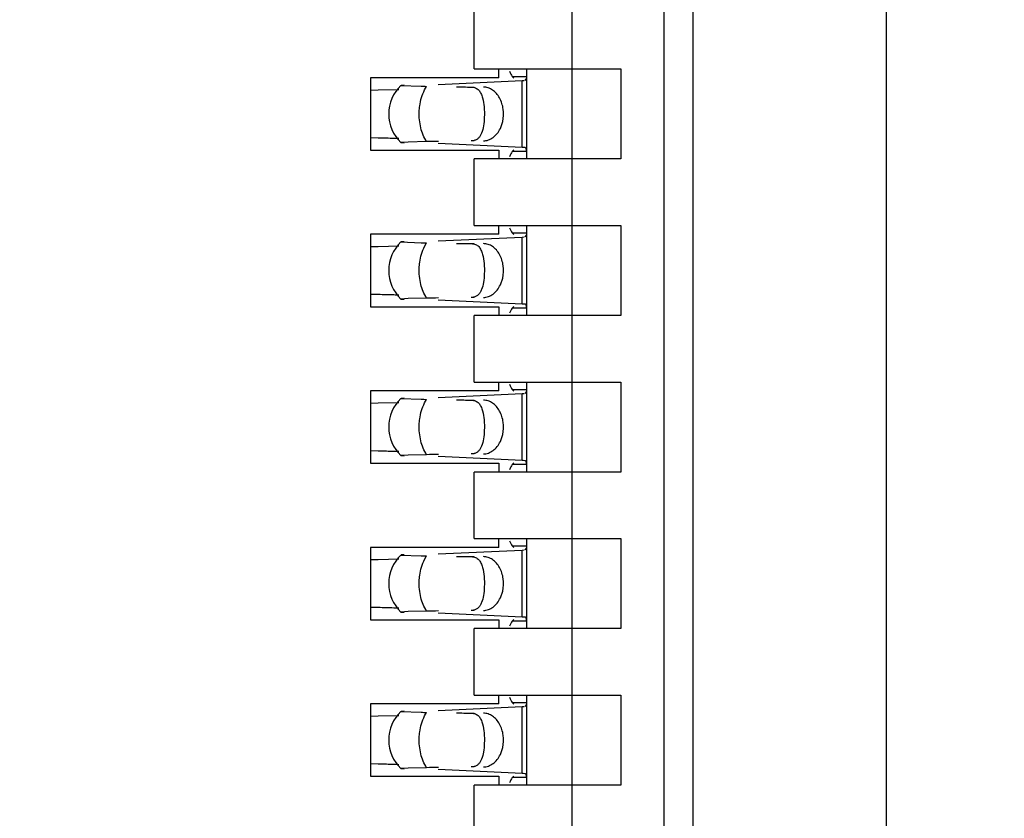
# Model space of a CAD drawing. Header units: inches. Extents: x 0 to 22, y 0 to 17.
# Tile 19 of 61: x 4.04 to 4.238, y 8.22 to 8.381. Entities that reach past the tile are written whole.
import ezdxf

# ---------------------------------------------------------------- set-up
doc = ezdxf.new("R2010")
doc.units = ezdxf.units.IN
doc.header["$LTSCALE"] = 1.21
doc.header["$MEASUREMENT"] = 0
doc.layers.get('0').update_dxf_attribs({"linetype": 'CONTINUOUS'})
doc.layers.add('DIMENSIONS', color=7, linetype='CONTINUOUS')
doc.styles.get("Standard").update_dxf_attribs({"font": 'txt', "width": 0.8})
doc.dimstyles.new('DIMSTYLE_1', dxfattribs={"dimtxt": 0.125, "dimasz": 0.18, "dimexe": 0.18, "dimexo": 0.0625, "dimgap": 0.09, "dimtad": 0, "dimtih": 1, "dimtoh": 1, "dimdec": 3, "dimzin": 4, "dimdsep": 46, "dimtxsty": 'STANDARD', "dimblk": '_FILLED', "dimblk1": '_FILLED', "dimblk2": '_FILLED', "dimcen": 0.09, "dimadec": 0, "dimazin": 0, "dimtp": 0.01, "dimtm": 0.01, "dimtfac": 1, "dimtdec": 3, "dimtofl": 0, "dimtmove": 0, "dimatfit": 3, "dimldrblk": '_FILLED', "dimfxl": 1, "dimtolj": 1, "dimtzin": 4, "dimarcsym": 0})

# ---------------------------------------------------------------- blocks, each defined once
blk = doc.blocks.new('*D16')
at = {"layer": 'DIMENSIONS', "color": 2, "linetype": 'CONTINUOUS'}
blk.add_line((4.337998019, 6.2692184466), (3.445098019, 6.2692184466), dxfattribs=at)
at = {"layer": 'DIMENSIONS', "color": 2, "linetype": 'CONTINUOUS', "insert": (3.382598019, 6.3317184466), "char_height": 0.125, "width": 1.525, "attachment_point": 3, "line_spacing_factor": 0.9}
blk.add_mtext('-4.822{\\Ftxt.shx;\\W1.000000;\\H0.125000; }[122.48]', dxfattribs=at)
blk = doc.blocks.new('_FILLED')
at = {"color": 0, "linetype": 'BYBLOCK'}
blk.add_solid([(0, 0), (-1, 0.1736111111), (-1, -0.1736111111)], dxfattribs=at)
blk = doc.blocks.new('*D17')
at = {"layer": 'DIMENSIONS', "color": 2, "linetype": 'CONTINUOUS'}
for p, q in [((3.7807905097, 6.1477749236), (3.6201636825, 5.9958963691)), ((4.326098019, 6.1477749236), (3.7807905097, 6.1477749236)), ((3.6201636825, 5.9958963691), (3.445098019, 5.9958963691))]:
    blk.add_line(p, q, dxfattribs=at)
at = {"layer": 'DIMENSIONS', "color": 2, "linetype": 'CONTINUOUS', "insert": (3.382598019, 6.0583963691), "char_height": 0.125, "width": 1.525, "attachment_point": 3, "line_spacing_factor": 0.9}
blk.add_mtext('-4.943{\\Ftxt.shx;\\W1.000000;\\H0.125000; }[125.56]', dxfattribs=at)

msp = doc.modelspace()

# ---------------------------------------------------------------- linework, layer by layer
at = {"color": 7, "linetype": 'CONTINUOUS'}
for p, q in [((4.2143854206, 10.282284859), (4.2143854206, 7.0781520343)), ((4.1755444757, 7.385423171), (4.1755444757, 10.2200688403)), ((4.1696389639, 10.1019586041), (4.1696389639, 7.5035334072)), ((4.1511350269, 10.0885727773), (4.1511350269, 7.516919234)), ((4.1314499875, 8.3708562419), (4.1314499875, 8.3842420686)), ((4.1314499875, 8.3708562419), (4.1609775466, 8.3708562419)), ((4.1364106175, 8.3690845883), (4.1364106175, 8.3708562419)), ((4.1420799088, 8.3527460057), (4.1420799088, 8.3708562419)), ((4.1609775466, 8.3708562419), (4.1609775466, 8.3527460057)), ((4.1105838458, 8.3690845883), (4.1105838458, 8.3545176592)), ((4.1364106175, 8.3690845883), (4.1105838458, 8.3690845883)), ((4.1242299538, 8.3677592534), (4.141113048, 8.3685433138)), ((4.1391347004, 8.3693628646), (4.1420799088, 8.3693628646)), ((4.1394246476, 8.3690357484), (4.1391347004, 8.3693628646)), ((4.1411130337, 8.3685437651), (4.1415281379, 8.3685656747)), ((4.1416927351, 8.3685746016), (4.1420382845, 8.3689782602)), ((4.1420382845, 8.3689782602), (4.1420799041, 8.3693509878)), ((4.1420799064, 8.3693525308), (4.1420789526, 8.3694211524)), ((4.1106000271, 8.3666145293), (4.1121165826, 8.3666466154)), ((4.1121165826, 8.3666466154), (4.1162747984, 8.3667568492)), ((4.1167300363, 8.3675381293), (4.1207671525, 8.3673848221)), ((4.1173599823, 8.3675906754), (4.1167799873, 8.3675516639)), ((4.1367262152, 8.358895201), (4.1372032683, 8.3602878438)), ((4.1121165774, 8.3569557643), (4.1106000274, 8.3569878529)), ((4.1181465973, 8.3561561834), (4.1167301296, 8.3560640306)), ((4.1218945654, 8.3562361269), (4.1181465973, 8.3561561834)), ((4.1313021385, 8.356429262), (4.1308702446, 8.3563877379)), ((4.1105838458, 8.3545176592), (4.1364106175, 8.3545176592)), ((4.1167301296, 8.3560640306), (4.1173600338, 8.3560115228)), ((4.141113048, 8.3550589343), (4.1242299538, 8.3558429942)), ((4.1364106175, 8.3545176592), (4.1364106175, 8.3527460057)), ((4.1391347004, 8.3542393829), (4.1394246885, 8.3545665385)), ((4.1420799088, 8.3542393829), (4.1391347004, 8.3542393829)), ((4.1416927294, 8.3550256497), (4.1413348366, 8.3550475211)), ((4.1419108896, 8.3548860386), (4.1416927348, 8.3550275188)), ((4.1420799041, 8.3542512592), (4.1419108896, 8.3548860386)), ((4.1420789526, 8.3541810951), (4.1420799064, 8.3542497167)), ((4.1609775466, 8.3527460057), (4.1314499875, 8.3527460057)), ((4.1314499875, 8.3393601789), (4.1314499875, 8.3527460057)), ((4.1314499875, 8.3393601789), (4.1609775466, 8.3393601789)), ((4.1364106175, 8.3375885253), (4.1364106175, 8.3393601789)), ((4.1420799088, 8.3212499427), (4.1420799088, 8.3393601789)), ((4.1609775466, 8.3393601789), (4.1609775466, 8.3212499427)), ((4.1364106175, 8.3375885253), (4.1105838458, 8.3375885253)), ((4.1105838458, 8.3375885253), (4.1105838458, 8.3230215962)), ((4.1242299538, 8.3362631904), (4.141113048, 8.3370472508)), ((4.1391347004, 8.3378668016), (4.1420799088, 8.3378668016)), ((4.1394246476, 8.3375396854), (4.1391347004, 8.3378668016)), ((4.1411130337, 8.3370477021), (4.1415281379, 8.3370696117)), ((4.1416927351, 8.3370785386), (4.1420382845, 8.3374821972)), ((4.1420382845, 8.3374821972), (4.1420799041, 8.3378549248)), ((4.1420799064, 8.3378564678), (4.1420789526, 8.3379250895)), ((4.1106000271, 8.3351184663), (4.1121165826, 8.3351505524)), ((4.1121165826, 8.3351505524), (4.1162747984, 8.3352607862)), ((4.1167300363, 8.3360420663), (4.1207671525, 8.3358887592)), ((4.1173599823, 8.3360946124), (4.1167799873, 8.3360556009)), ((4.1367262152, 8.327399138), (4.1372032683, 8.3287917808)), ((4.1121165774, 8.3254597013), (4.1106000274, 8.3254917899)), ((4.1181465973, 8.3246601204), (4.1167301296, 8.3245679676)), ((4.1167301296, 8.3245679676), (4.1173600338, 8.3245154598)), ((4.1218945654, 8.324740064), (4.1181465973, 8.3246601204)), ((4.1313021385, 8.3249331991), (4.1308702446, 8.3248916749)), ((4.1105838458, 8.3230215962), (4.1364106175, 8.3230215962)), ((4.141113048, 8.3235628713), (4.1242299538, 8.3243469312)), ((4.1364106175, 8.3230215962), (4.1364106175, 8.3212499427)), ((4.1391347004, 8.3227433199), (4.1394246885, 8.3230704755)), ((4.1420799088, 8.3227433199), (4.1391347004, 8.3227433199)), ((4.1416927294, 8.3235295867), (4.1413348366, 8.3235514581)), ((4.1419108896, 8.3233899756), (4.1416927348, 8.3235314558)), ((4.1420799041, 8.3227551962), (4.1419108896, 8.3233899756)), ((4.1420789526, 8.3226850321), (4.1420799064, 8.3227536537)), ((4.1609775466, 8.3212499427), (4.1314499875, 8.3212499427)), ((4.1314499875, 8.3078641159), (4.1314499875, 8.3212499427)), ((4.1314499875, 8.3078641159), (4.1609775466, 8.3078641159)), ((4.1364106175, 8.3060924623), (4.1364106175, 8.3078641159)), ((4.1420799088, 8.2897538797), (4.1420799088, 8.3078641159)), ((4.1609775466, 8.3078641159), (4.1609775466, 8.2897538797)), ((4.1364106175, 8.3060924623), (4.1105838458, 8.3060924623)), ((4.1105838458, 8.3060924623), (4.1105838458, 8.2915255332)), ((4.1173599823, 8.3045985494), (4.1167799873, 8.3045595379)), ((4.1242299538, 8.3047671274), (4.141113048, 8.3055511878)), ((4.1391347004, 8.3063707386), (4.1420799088, 8.3063707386)), ((4.1394246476, 8.3060436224), (4.1391347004, 8.3063707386)), ((4.1411130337, 8.3055516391), (4.1415281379, 8.3055735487)), ((4.1416927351, 8.3055824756), (4.1420382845, 8.3059861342)), ((4.1420382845, 8.3059861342), (4.1420799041, 8.3063588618)), ((4.1420799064, 8.3063604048), (4.1420789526, 8.3064290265)), ((4.1106000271, 8.3036224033), (4.1121165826, 8.3036544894)), ((4.1121165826, 8.3036544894), (4.1162747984, 8.3037647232)), ((4.1167300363, 8.3045460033), (4.1207671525, 8.3043926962)), ((4.1367262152, 8.295903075), (4.1372032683, 8.2972957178)), ((4.1121165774, 8.2939636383), (4.1106000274, 8.2939957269)), ((4.1181465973, 8.2931640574), (4.1167301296, 8.2930719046)), ((4.1167301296, 8.2930719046), (4.1173600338, 8.2930193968)), ((4.1218945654, 8.293244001), (4.1181465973, 8.2931640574)), ((4.141113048, 8.2920668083), (4.1242299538, 8.2928508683)), ((4.1313021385, 8.2934371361), (4.1308702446, 8.293395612)), ((4.1105838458, 8.2915255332), (4.1364106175, 8.2915255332)), ((4.1364106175, 8.2915255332), (4.1364106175, 8.2897538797)), ((4.1391347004, 8.2912472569), (4.1394246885, 8.2915744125)), ((4.1420799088, 8.2912472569), (4.1391347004, 8.2912472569)), ((4.1416927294, 8.2920335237), (4.1413348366, 8.2920553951)), ((4.1419108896, 8.2918939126), (4.1416927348, 8.2920353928)), ((4.1420799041, 8.2912591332), (4.1419108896, 8.2918939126)), ((4.1420789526, 8.2911889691), (4.1420799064, 8.2912575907)), ((4.1609775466, 8.2897538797), (4.1314499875, 8.2897538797)), ((4.1314499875, 8.2763680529), (4.1314499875, 8.2897538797)), ((4.1314499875, 8.2763680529), (4.1609775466, 8.2763680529)), ((4.1364106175, 8.2745963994), (4.1364106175, 8.2763680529)), ((4.1391347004, 8.2748746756), (4.1420799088, 8.2748746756)), ((4.1394246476, 8.2745475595), (4.1391347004, 8.2748746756)), ((4.1420382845, 8.2744900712), (4.1420799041, 8.2748627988)), ((4.1420799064, 8.2748643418), (4.1420789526, 8.2749329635)), ((4.1420799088, 8.2582578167), (4.1420799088, 8.2763680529)), ((4.1609775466, 8.2763680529), (4.1609775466, 8.2582578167)), ((4.1364106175, 8.2745963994), (4.1105838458, 8.2745963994)), ((4.1105838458, 8.2745963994), (4.1105838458, 8.2600294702)), ((4.1167300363, 8.2730499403), (4.1207671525, 8.2728966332)), ((4.1173599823, 8.2731024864), (4.1167799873, 8.273063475)), ((4.1242299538, 8.2732710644), (4.141113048, 8.2740551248)), ((4.1411130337, 8.2740555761), (4.1415281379, 8.2740774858)), ((4.1416927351, 8.2740864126), (4.1420382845, 8.2744900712)), ((4.1106000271, 8.2721263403), (4.1121165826, 8.2721584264)), ((4.1121165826, 8.2721584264), (4.1162747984, 8.2722686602)), ((4.1367262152, 8.264407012), (4.1372032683, 8.2657996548)), ((4.1121165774, 8.2624675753), (4.1106000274, 8.2624996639)), ((4.1181465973, 8.2616679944), (4.1167301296, 8.2615758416)), ((4.1167301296, 8.2615758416), (4.1173600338, 8.2615233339)), ((4.1218945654, 8.261747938), (4.1181465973, 8.2616679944)), ((4.141113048, 8.2605707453), (4.1242299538, 8.2613548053)), ((4.1313021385, 8.2619410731), (4.1308702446, 8.261899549)), ((4.1105838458, 8.2600294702), (4.1364106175, 8.2600294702)), ((4.1364106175, 8.2600294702), (4.1364106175, 8.2582578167)), ((4.1391347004, 8.2597511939), (4.1394246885, 8.2600783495)), ((4.1420799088, 8.2597511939), (4.1391347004, 8.2597511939)), ((4.1416927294, 8.2605374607), (4.1413348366, 8.2605593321)), ((4.1419108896, 8.2603978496), (4.1416927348, 8.2605393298)), ((4.1420799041, 8.2597630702), (4.1419108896, 8.2603978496)), ((4.1420789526, 8.2596929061), (4.1420799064, 8.2597615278)), ((4.1609775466, 8.2582578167), (4.1314499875, 8.2582578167)), ((4.1314499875, 8.2448719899), (4.1314499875, 8.2582578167)), ((4.1314499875, 8.2448719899), (4.1609775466, 8.2448719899)), ((4.1364106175, 8.2431003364), (4.1364106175, 8.2448719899)), ((4.1391347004, 8.2433786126), (4.1420799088, 8.2433786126)), ((4.1394246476, 8.2430514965), (4.1391347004, 8.2433786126)), ((4.1420382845, 8.2429940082), (4.1420799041, 8.2433667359)), ((4.1420799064, 8.2433682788), (4.1420789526, 8.2434369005)), ((4.1420799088, 8.2267617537), (4.1420799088, 8.2448719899)), ((4.1609775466, 8.2448719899), (4.1609775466, 8.2267617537)), ((4.1364106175, 8.2431003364), (4.1105838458, 8.2431003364)), ((4.1105838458, 8.2431003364), (4.1105838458, 8.2285334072)), ((4.1167300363, 8.2415538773), (4.1207671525, 8.2414005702)), ((4.1173599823, 8.2416064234), (4.1167799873, 8.241567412)), ((4.1242299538, 8.2417750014), (4.141113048, 8.2425590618)), ((4.1411130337, 8.2425595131), (4.1415281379, 8.2425814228)), ((4.1416927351, 8.2425903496), (4.1420382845, 8.2429940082)), ((4.1106000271, 8.2406302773), (4.1121165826, 8.2406623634)), ((4.1121165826, 8.2406623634), (4.1162747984, 8.2407725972)), ((4.1367262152, 8.232910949), (4.1372032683, 8.2343035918)), ((4.1121165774, 8.2309715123), (4.1106000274, 8.2310036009)), ((4.1181465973, 8.2301719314), (4.1167301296, 8.2300797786)), ((4.1167301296, 8.2300797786), (4.1173600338, 8.2300272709)), ((4.1218945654, 8.230251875), (4.1181465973, 8.2301719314)), ((4.141113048, 8.2290746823), (4.1242299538, 8.2298587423)), ((4.1313021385, 8.2304450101), (4.1308702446, 8.230403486)), ((4.1105838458, 8.2285334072), (4.1364106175, 8.2285334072)), ((4.1364106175, 8.2285334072), (4.1364106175, 8.2267617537)), ((4.1391347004, 8.228255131), (4.1394246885, 8.2285822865)), ((4.1420799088, 8.228255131), (4.1391347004, 8.228255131)), ((4.1416927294, 8.2290413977), (4.1413348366, 8.2290632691)), ((4.1419108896, 8.2289017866), (4.1416927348, 8.2290432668)), ((4.1420799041, 8.2282670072), (4.1419108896, 8.2289017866)), ((4.1420789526, 8.2281968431), (4.1420799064, 8.2282654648)), ((4.1609775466, 8.2267617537), (4.1314499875, 8.2267617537)), ((4.1314499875, 8.2133759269), (4.1314499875, 8.2267617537))]:
    msp.add_line(p, q, dxfattribs=at)
at = {"color": 9, "linetype": 'CONTINUOUS'}
for p, q in [((4.141113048, 8.3550589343), (4.141113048, 8.3685433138)), ((4.1214830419, 8.3666545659), (4.1218945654, 8.3673661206)), ((4.1308702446, 8.3672145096), (4.1314499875, 8.3672145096)), ((4.1314499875, 8.3563877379), (4.1308702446, 8.3563877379)), ((4.141113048, 8.3235628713), (4.141113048, 8.3370472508)), ((4.1214830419, 8.3351585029), (4.1218945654, 8.3358700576)), ((4.1308702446, 8.3357184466), (4.1314499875, 8.3357184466)), ((4.1314499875, 8.3248916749), (4.1308702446, 8.3248916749)), ((4.141113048, 8.2920668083), (4.141113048, 8.3055511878)), ((4.1214830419, 8.3036624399), (4.1218945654, 8.3043739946)), ((4.1308702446, 8.3042223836), (4.1314499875, 8.3042223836)), ((4.1314499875, 8.293395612), (4.1308702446, 8.293395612)), ((4.1214830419, 8.2721663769), (4.1218945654, 8.2728779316)), ((4.141113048, 8.2605707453), (4.141113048, 8.2740551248)), ((4.1308702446, 8.2727263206), (4.1314499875, 8.2727263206)), ((4.1314499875, 8.261899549), (4.1308702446, 8.261899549)), ((4.1214830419, 8.2406703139), (4.1218945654, 8.2413818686)), ((4.1308702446, 8.2412302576), (4.1314499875, 8.2412302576)), ((4.141113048, 8.2290746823), (4.141113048, 8.2425590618)), ((4.1314499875, 8.230403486), (4.1308702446, 8.230403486))]:
    msp.add_line(p, q, dxfattribs=at)
at = {"color": 7, "linetype": 'CONTINUOUS'}
for centre, radius, start, end in [((4.1221232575, 8.3618011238), 0.0078740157, 133.2313990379, 226.7695386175), ((4.1284767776, 8.7981631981), 0.4308473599, 268.9746889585, 269.1246374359), ((4.099578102, 7.7880175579), 0.5690763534, 88.5671778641, 88.7374983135), ((4.1053529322, 8.0153195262), 0.3417010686, 88.3363875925, 88.5821634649), ((4.1076566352, 8.095662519), 0.2613250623, 88.110127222, 88.3298669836), ((4.1395348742, 8.3208750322), 0.0342198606, 86.9848544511, 87.3566322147), ((4.1221232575, 8.3303050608), 0.0078740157, 133.2313990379, 226.7695386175), ((4.1284767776, 8.7666671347), 0.4308473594, 268.9746889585, 269.1246374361), ((4.099578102, 7.7565214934), 0.569076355, 88.5671778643, 88.7374983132), ((4.1053529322, 7.9838234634), 0.3417010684, 88.3363875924, 88.582163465), ((4.1076566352, 8.064166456), 0.2613250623, 88.110127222, 88.3298669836), ((4.1395348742, 8.2893789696), 0.0342198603, 86.9848544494, 87.3566322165), ((4.1221232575, 8.2988089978), 0.0078740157, 133.2313990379, 226.7695386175), ((4.1284767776, 8.7351710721), 0.4308473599, 268.9746889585, 269.1246374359), ((4.099578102, 7.7250254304), 0.569076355, 88.5671778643, 88.7374983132), ((4.1053529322, 7.9523274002), 0.3417010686, 88.3363875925, 88.5821634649), ((4.1076566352, 8.032670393), 0.2613250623, 88.110127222, 88.3298669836), ((4.1395348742, 8.2578829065), 0.0342198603, 86.9848544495, 87.3566322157), ((4.1221232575, 8.2673129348), 0.0078740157, 133.2313990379, 226.7695386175), ((4.1284767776, 8.7036750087), 0.4308473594, 268.9746889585, 269.1246374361), ((4.099578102, 7.6935293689), 0.5690763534, 88.5671778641, 88.7374983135), ((4.1053529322, 7.9208313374), 0.3417010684, 88.3363875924, 88.582163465), ((4.1076566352, 8.0011743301), 0.2613250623, 88.110127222, 88.3298669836), ((4.1395348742, 8.2263868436), 0.0342198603, 86.9848544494, 87.3566322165), ((4.1221232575, 8.2358168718), 0.0078740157, 133.2313990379, 226.7695386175), ((4.1284767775, 8.6721789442), 0.4308473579, 268.9746889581, 269.1246374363), ((4.099578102, 7.6620333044), 0.5690763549, 88.5671778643, 88.7374983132), ((4.1053529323, 7.8893352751), 0.3417010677, 88.3363875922, 88.5821634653), ((4.1076566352, 7.9696782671), 0.2613250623, 88.110127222, 88.3298669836), ((4.1395348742, 8.1948907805), 0.0342198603, 86.9848544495, 87.3566322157)]:
    msp.add_arc(centre, radius, start, end, dxfattribs=at)
for centre, major_axis, ratio, start_param, end_param in [((4.140272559, 8.380384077), (0, 0.0118110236), 0.2679491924, -3.706593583, -3.5093685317), ((4.4585299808, 8.3618011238), (0.4711895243, -0.0078735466), 0.0001824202, -2.3486536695, -2.3397535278), ((4.4585299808, 8.3618011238), (0.4711895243, 0.0078735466), 0.0001824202, 2.359501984, 2.366612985), ((4.140272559, 8.3432181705), (-0, 0.0118110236), 0.2679491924, 0.3677758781, 0.564998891), ((4.140272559, 8.348888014), (0, 0.0118110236), 0.2679491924, -3.706593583, -3.5093685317), ((4.4585299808, 8.3303050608), (0.4711895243, -0.0078735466), 0.0001824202, -2.3486536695, -2.3397535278), ((4.4585299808, 8.3303050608), (0.4711895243, 0.0078735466), 0.0001824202, 2.359501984, 2.366612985), ((4.140272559, 8.3117221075), (0, 0.0118110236), 0.2679491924, 0.3677758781, 0.564998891), ((4.140272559, 8.317391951), (0, 0.0118110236), 0.2679491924, -3.706593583, -3.5093685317), ((4.4585299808, 8.2988089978), (0.4711895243, -0.0078735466), 0.0001824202, -2.3486536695, -2.3397535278), ((4.4585299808, 8.2988089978), (0.4711895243, 0.0078735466), 0.0001824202, 2.359501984, 2.366612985), ((4.140272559, 8.2802260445), (0, 0.0118110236), 0.2679491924, 0.3677758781, 0.564998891), ((4.140272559, 8.285895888), (-0, 0.0118110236), 0.2679491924, -3.706593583, -3.5093685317), ((4.4585299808, 8.2673129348), (0.4711895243, -0.0078735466), 0.0001824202, -2.3486536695, -2.3397535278), ((4.4585299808, 8.2673129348), (0.4711895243, 0.0078735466), 0.0001824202, 2.359501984, 2.366612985), ((4.140272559, 8.2487299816), (0, 0.0118110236), 0.2679491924, 0.3677758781, 0.564998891), ((4.140272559, 8.254399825), (0, 0.0118110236), 0.2679491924, -3.706593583, -3.5093685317), ((4.4585299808, 8.2358168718), (0.4711895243, -0.0078735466), 0.0001824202, -2.3486536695, -2.3397535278), ((4.4585299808, 8.2358168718), (0.4711895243, 0.0078735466), 0.0001824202, 2.359501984, 2.366612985), ((4.140272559, 8.2172339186), (0, 0.0118110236), 0.2679491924, 0.3677758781, 0.564998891)]:
    msp.add_ellipse(centre, major_axis=major_axis, ratio=ratio, start_param=start_param, end_param=end_param, dxfattribs=at)
at = {"color": 9, "linetype": 'CONTINUOUS'}
for points, knots in [([(4.120398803, 8.362276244), (4.1204143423, 8.3626696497), (4.1205477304, 8.3641730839), (4.1209747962, 8.3656609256), (4.1214830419, 8.3666545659)], [0, 0, 0, 0, 0.260772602, 1, 1, 1, 1]), ([(4.1218945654, 8.3562361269), (4.1213458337, 8.3570767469), (4.1205529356, 8.3590674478), (4.1203556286, 8.3611832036), (4.120398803, 8.362276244)], [0, 0, 0, 0, 0.4785423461, 1, 1, 1, 1]), ([(4.120398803, 8.330780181), (4.1204143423, 8.3311735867), (4.1205477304, 8.3326770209), (4.1209747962, 8.3341648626), (4.1214830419, 8.3351585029)], [0, 0, 0, 0, 0.260772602, 1, 1, 1, 1]), ([(4.1218945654, 8.324740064), (4.1213458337, 8.3255806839), (4.1205529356, 8.3275713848), (4.1203556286, 8.3296871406), (4.120398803, 8.330780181)], [0, 0, 0, 0, 0.4785423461, 1, 1, 1, 1]), ([(4.120398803, 8.299284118), (4.1204143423, 8.2996775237), (4.1205477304, 8.3011809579), (4.1209747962, 8.3026687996), (4.1214830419, 8.3036624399)], [0, 0, 0, 0, 0.260772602, 1, 1, 1, 1]), ([(4.1218945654, 8.293244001), (4.1213458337, 8.2940846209), (4.1205529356, 8.2960753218), (4.1203556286, 8.2981910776), (4.120398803, 8.299284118)], [0, 0, 0, 0, 0.4785423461, 1, 1, 1, 1]), ([(4.120398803, 8.267788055), (4.1204143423, 8.2681814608), (4.1205477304, 8.2696848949), (4.1209747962, 8.2711727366), (4.1214830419, 8.2721663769)], [0, 0, 0, 0, 0.260772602, 1, 1, 1, 1]), ([(4.1218945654, 8.261747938), (4.1213458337, 8.2625885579), (4.1205529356, 8.2645792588), (4.1203556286, 8.2666950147), (4.120398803, 8.267788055)], [0, 0, 0, 0, 0.4785423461, 1, 1, 1, 1]), ([(4.120398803, 8.236291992), (4.1204143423, 8.2366853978), (4.1205477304, 8.2381888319), (4.1209747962, 8.2396766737), (4.1214830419, 8.2406703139)], [0, 0, 0, 0, 0.260772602, 1, 1, 1, 1]), ([(4.1218945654, 8.230251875), (4.1213458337, 8.2310924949), (4.1205529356, 8.2330831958), (4.1203556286, 8.2351989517), (4.120398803, 8.236291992)], [0, 0, 0, 0, 0.4785423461, 1, 1, 1, 1])]:
    msp.add_open_spline(points, degree=3, knots=knots, dxfattribs=at)
at = {"color": 7, "linetype": 'CONTINUOUS'}
for points, knots in [([(4.1308702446, 8.3672145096), (4.1311634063, 8.3672095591), (4.1315965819, 8.3671374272), (4.1320848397, 8.3668677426), (4.1324885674, 8.3665148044), (4.1328773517, 8.3659010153), (4.1330664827, 8.3653446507), (4.1331482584, 8.3650425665)], [0, 0, 0, 0, 0.2575080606, 0.3729976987, 0.4863784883, 0.7251431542, 1, 1, 1, 1]), ([(4.1372032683, 8.3602878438), (4.1373803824, 8.3610915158), (4.1374462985, 8.3627447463), (4.1368386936, 8.3646903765), (4.1359654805, 8.3659407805), (4.1351776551, 8.3666460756), (4.1342813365, 8.3670977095), (4.1336358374, 8.3672092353), (4.1333202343, 8.3672145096)], [0, 0, 0, 0, 0.2761150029, 0.5429829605, 0.6674054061, 0.7841211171, 0.8940953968, 1, 1, 1, 1]), ([(4.1331482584, 8.3650425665), (4.1333084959, 8.3644506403), (4.1334948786, 8.3631472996), (4.1335217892, 8.3618369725), (4.1334954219, 8.3611421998)], [0, 0, 0, 0, 0.468650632, 1, 1, 1, 1]), ([(4.1334954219, 8.3611421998), (4.1334731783, 8.3605560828), (4.133378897, 8.3594806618), (4.1330873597, 8.3582156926), (4.1327031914, 8.3574062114), (4.1323444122, 8.356934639), (4.1318726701, 8.3565863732), (4.1314985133, 8.3564653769), (4.1313021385, 8.356429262)], [0, 0, 0, 0, 0.3145836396, 0.5783093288, 0.6903244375, 0.7929302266, 0.8929102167, 1, 1, 1, 1]), ([(4.1333202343, 8.3563877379), (4.1336602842, 8.3563934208), (4.1343580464, 8.3565227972), (4.1353140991, 8.357045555), (4.1361348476, 8.3578545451), (4.1365501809, 8.3585296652), (4.1367262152, 8.358895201)], [0, 0, 0, 0, 0.229791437, 0.4696702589, 0.7258733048, 1, 1, 1, 1]), ([(4.1308702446, 8.3357184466), (4.1311634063, 8.3357134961), (4.1315965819, 8.3356413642), (4.1320848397, 8.3353716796), (4.1324885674, 8.3350187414), (4.1328773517, 8.3344049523), (4.1330664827, 8.3338485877), (4.1331482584, 8.3335465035)], [0, 0, 0, 0, 0.2575080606, 0.3729976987, 0.4863784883, 0.7251431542, 1, 1, 1, 1]), ([(4.1372032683, 8.3287917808), (4.1373803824, 8.3295954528), (4.1374462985, 8.3312486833), (4.1368386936, 8.3331943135), (4.1359654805, 8.3344447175), (4.1351776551, 8.3351500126), (4.1342813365, 8.3356016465), (4.1336358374, 8.3357131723), (4.1333202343, 8.3357184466)], [0, 0, 0, 0, 0.2761150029, 0.5429829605, 0.6674054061, 0.7841211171, 0.8940953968, 1, 1, 1, 1]), ([(4.1331482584, 8.3335465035), (4.1333084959, 8.3329545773), (4.1334948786, 8.3316512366), (4.1335217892, 8.3303409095), (4.1334954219, 8.3296461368)], [0, 0, 0, 0, 0.468650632, 1, 1, 1, 1]), ([(4.1334954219, 8.3296461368), (4.1334731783, 8.3290600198), (4.133378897, 8.3279845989), (4.1330873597, 8.3267196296), (4.1327031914, 8.3259101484), (4.1323444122, 8.325438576), (4.1318726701, 8.3250903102), (4.1314985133, 8.3249693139), (4.1313021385, 8.3249331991)], [0, 0, 0, 0, 0.3145836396, 0.5783093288, 0.6903244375, 0.7929302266, 0.8929102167, 1, 1, 1, 1]), ([(4.1333202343, 8.3248916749), (4.1336602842, 8.3248973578), (4.1343580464, 8.3250267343), (4.1353140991, 8.325549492), (4.1361348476, 8.3263584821), (4.1365501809, 8.3270336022), (4.1367262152, 8.327399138)], [0, 0, 0, 0, 0.229791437, 0.4696702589, 0.7258733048, 1, 1, 1, 1]), ([(4.1308702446, 8.3042223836), (4.1311634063, 8.3042174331), (4.1315965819, 8.3041453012), (4.1320848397, 8.3038756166), (4.1324885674, 8.3035226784), (4.1328773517, 8.3029088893), (4.1330664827, 8.3023525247), (4.1331482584, 8.3020504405)], [0, 0, 0, 0, 0.2575080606, 0.3729976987, 0.4863784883, 0.7251431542, 1, 1, 1, 1]), ([(4.1372032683, 8.2972957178), (4.1373803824, 8.2980993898), (4.1374462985, 8.2997526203), (4.1368386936, 8.3016982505), (4.1359654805, 8.3029486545), (4.1351776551, 8.3036539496), (4.1342813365, 8.3041055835), (4.1336358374, 8.3042171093), (4.1333202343, 8.3042223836)], [0, 0, 0, 0, 0.2761150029, 0.5429829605, 0.6674054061, 0.7841211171, 0.8940953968, 1, 1, 1, 1]), ([(4.1331482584, 8.3020504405), (4.1333084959, 8.3014585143), (4.1334948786, 8.3001551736), (4.1335217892, 8.2988448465), (4.1334954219, 8.2981500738)], [0, 0, 0, 0, 0.468650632, 1, 1, 1, 1]), ([(4.1334954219, 8.2981500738), (4.1334731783, 8.2975639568), (4.133378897, 8.2964885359), (4.1330873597, 8.2952235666), (4.1327031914, 8.2944140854), (4.1323444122, 8.293942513), (4.1318726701, 8.2935942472), (4.1314985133, 8.2934732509), (4.1313021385, 8.2934371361)], [0, 0, 0, 0, 0.3145836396, 0.5783093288, 0.6903244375, 0.7929302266, 0.8929102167, 1, 1, 1, 1]), ([(4.1333202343, 8.293395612), (4.1336602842, 8.2934012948), (4.1343580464, 8.2935306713), (4.1353140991, 8.294053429), (4.1361348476, 8.2948624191), (4.1365501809, 8.2955375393), (4.1367262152, 8.295903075)], [0, 0, 0, 0, 0.229791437, 0.4696702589, 0.7258733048, 1, 1, 1, 1]), ([(4.1308702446, 8.2727263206), (4.1311634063, 8.2727213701), (4.1315965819, 8.2726492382), (4.1320848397, 8.2723795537), (4.1324885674, 8.2720266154), (4.1328773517, 8.2714128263), (4.1330664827, 8.2708564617), (4.1331482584, 8.2705543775)], [0, 0, 0, 0, 0.2575080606, 0.3729976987, 0.4863784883, 0.7251431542, 1, 1, 1, 1]), ([(4.1372032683, 8.2657996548), (4.1373803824, 8.2666033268), (4.1374462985, 8.2682565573), (4.1368386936, 8.2702021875), (4.1359654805, 8.2714525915), (4.1351776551, 8.2721578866), (4.1342813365, 8.2726095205), (4.1336358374, 8.2727210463), (4.1333202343, 8.2727263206)], [0, 0, 0, 0, 0.2761150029, 0.5429829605, 0.6674054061, 0.7841211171, 0.8940953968, 1, 1, 1, 1]), ([(4.1331482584, 8.2705543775), (4.1333084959, 8.2699624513), (4.1334948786, 8.2686591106), (4.1335217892, 8.2673487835), (4.1334954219, 8.2666540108)], [0, 0, 0, 0, 0.468650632, 1, 1, 1, 1]), ([(4.1334954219, 8.2666540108), (4.1334731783, 8.2660678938), (4.133378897, 8.2649924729), (4.1330873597, 8.2637275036), (4.1327031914, 8.2629180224), (4.1323444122, 8.26244645), (4.1318726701, 8.2620981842), (4.1314985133, 8.261977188), (4.1313021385, 8.2619410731)], [0, 0, 0, 0, 0.3145836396, 0.5783093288, 0.6903244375, 0.7929302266, 0.8929102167, 1, 1, 1, 1]), ([(4.1333202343, 8.261899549), (4.1336602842, 8.2619052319), (4.1343580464, 8.2620346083), (4.1353140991, 8.262557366), (4.1361348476, 8.2633663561), (4.1365501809, 8.2640414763), (4.1367262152, 8.264407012)], [0, 0, 0, 0, 0.229791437, 0.4696702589, 0.7258733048, 1, 1, 1, 1]), ([(4.1308702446, 8.2412302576), (4.1311634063, 8.2412253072), (4.1315965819, 8.2411531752), (4.1320848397, 8.2408834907), (4.1324885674, 8.2405305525), (4.1328773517, 8.2399167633), (4.1330664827, 8.2393603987), (4.1331482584, 8.2390583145)], [0, 0, 0, 0, 0.2575080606, 0.3729976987, 0.4863784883, 0.7251431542, 1, 1, 1, 1]), ([(4.1372032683, 8.2343035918), (4.1373803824, 8.2351072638), (4.1374462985, 8.2367604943), (4.1368386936, 8.2387061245), (4.1359654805, 8.2399565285), (4.1351776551, 8.2406618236), (4.1342813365, 8.2411134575), (4.1336358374, 8.2412249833), (4.1333202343, 8.2412302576)], [0, 0, 0, 0, 0.2761150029, 0.5429829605, 0.6674054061, 0.7841211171, 0.8940953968, 1, 1, 1, 1]), ([(4.1331482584, 8.2390583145), (4.1333084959, 8.2384663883), (4.1334948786, 8.2371630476), (4.1335217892, 8.2358527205), (4.1334954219, 8.2351579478)], [0, 0, 0, 0, 0.468650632, 1, 1, 1, 1]), ([(4.1334954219, 8.2351579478), (4.1334731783, 8.2345718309), (4.133378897, 8.2334964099), (4.1330873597, 8.2322314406), (4.1327031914, 8.2314219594), (4.1323444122, 8.230950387), (4.1318726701, 8.2306021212), (4.1314985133, 8.230481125), (4.1313021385, 8.2304450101)], [0, 0, 0, 0, 0.3145836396, 0.5783093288, 0.6903244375, 0.7929302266, 0.8929102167, 1, 1, 1, 1]), ([(4.1333202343, 8.230403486), (4.1336602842, 8.2304091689), (4.1343580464, 8.2305385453), (4.1353140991, 8.231061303), (4.1361348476, 8.2318702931), (4.1365501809, 8.2325454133), (4.1367262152, 8.232910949)], [0, 0, 0, 0, 0.229791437, 0.4696702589, 0.7258733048, 1, 1, 1, 1])]:
    msp.add_open_spline(points, degree=3, knots=knots, dxfattribs=at)

# ---------------------------------------------------------------- dimensions: what is measured, and where the dimension line sits
at = {"layer": 'DIMENSIONS', "color": 2, "linetype": 'CONTINUOUS'}
for feature_location, offset, origin, picture, middle in [((4.337998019, 6.2692184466), (-0.8928999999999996, 0), (4.400498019, 11.0912184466), '*D16', (2.370098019, 6.2692184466)), ((4.326098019, 6.1477749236), (-0.8809999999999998, -0.15187855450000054), (4.388598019, 11.0912184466), '*D17', (2.370098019, 5.9958963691))]:
    dim = msp.add_ordinate_dim(feature_location=feature_location, offset=offset, dtype=0, origin=origin, text='-<>', dimstyle='DIMSTYLE_1', dxfattribs=at)
    dim.commit()
    dim.dimension.update_dxf_attribs({"geometry": picture, "text_midpoint": middle})

doc.saveas('drawing.dxf')
